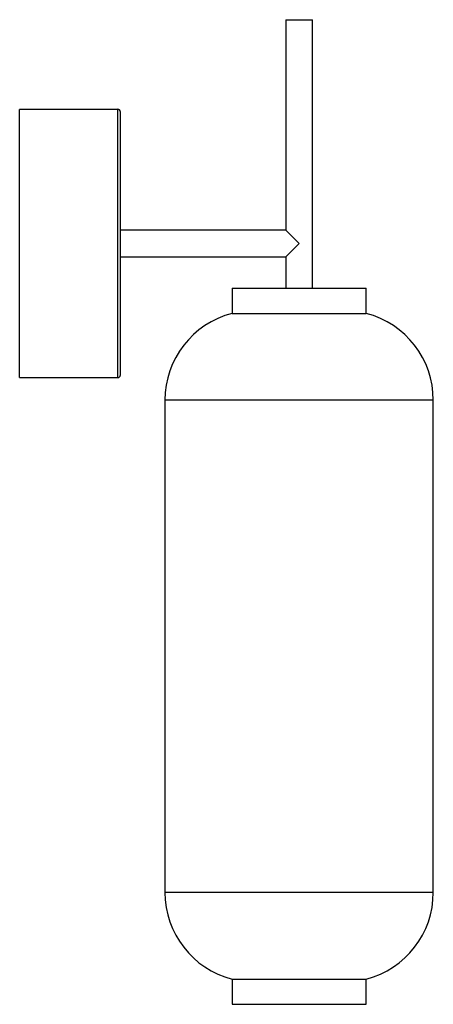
# Paper-space layout '_Derecha' of a CAD drawing. Header units: inches. Extents: x -4.9 to 2.4, y -0.4 to 16.9.
import ezdxf

# ---------------------------------------------------------------- set-up
doc = ezdxf.new("R2010")
doc.units = ezdxf.units.IN
doc.header["$MEASUREMENT"] = 0

psp = doc.layouts.new('_Derecha')

# ---------------------------------------------------------------- linework, layer by layer
at = {"color": 7, "linetype": 'Continuous', "lineweight": 25}
for p, q in [((-0.236, 16.929), (-0.236, 13.228)), ((-0.236, 16.929), (0.236, 16.929)), ((0.236, 12.205), (0.236, 16.929)), ((-3.189, 15.352), (-4.92, 15.352)), ((-4.92, 10.632), (-4.92, 15.352)), ((-3.189, 10.632), (-3.189, 15.352)), ((-3.15, 15.313), (-3.15, 10.671)), ((-0.236, 13.228), (-3.15, 13.228)), ((-0.236, 13.228), (0, 12.992)), ((0, 12.992), (-0.236, 12.756)), ((-3.15, 12.756), (-0.236, 12.756)), ((-0.236, 12.756), (-0.236, 12.205)), ((-1.181, 12.205), (-1.181, 11.761)), ((-1.181, 12.205), (1.181, 12.205)), ((1.181, 11.761), (1.181, 12.205)), ((-1.181, 11.761), (1.181, 11.761)), ((-4.92, 10.632), (-3.189, 10.632)), ((-2.362, 10.236), (-2.362, 1.575)), ((2.362, 10.236), (-2.362, 10.236)), ((2.362, 1.575), (2.362, 10.236)), ((2.362, 1.575), (-2.362, 1.575)), ((-1.181, 0.05), (-1.181, -0.394)), ((-1.181, 0.05), (1.181, 0.05)), ((1.181, -0.394), (1.181, 0.05)), ((-1.181, -0.394), (1.181, -0.394))]:
    psp.add_line(p, q, dxfattribs=at)
for centre, radius, start, end in [((-3.189, 15.313), 0.0394, 0, 90), ((-0.787, 10.236), 1.575, 104.4775, 180), ((0.787, 10.236), 1.575, 0, 75.5225), ((-3.189, 10.671), 0.0394, 270, 360), ((-0.787, 1.575), 1.575, 180, 255.5225), ((0.787, 1.575), 1.575, 284.4775, 0)]:
    psp.add_arc(centre, radius, start, end, dxfattribs=at)

doc.saveas('drawing.dxf')
